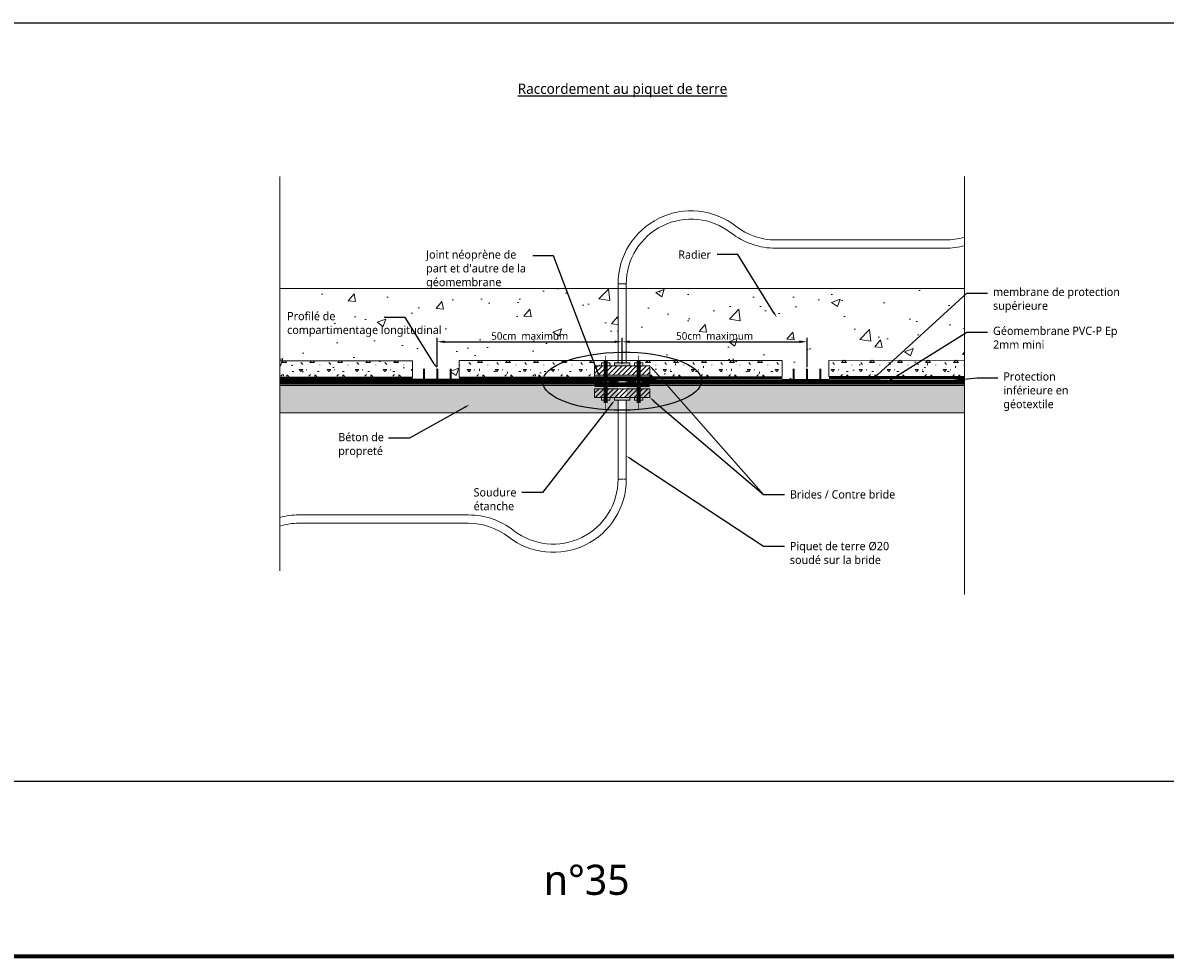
# Model space of a CAD drawing. Header units: millimetres. Extents: x -3314 to 21255525, y -15000 to 1735000.
# Tile 89 of 108: x 29454 to 29834, y 11350 to 11660. Entities that reach past the tile are written whole.
import ezdxf
from ezdxf import colors
from ezdxf.entities.mleader import LeaderData, LeaderLine
from ezdxf.math import Vec2, Vec3

# ---------------------------------------------------------------- set-up
doc = ezdxf.new("R2010")
doc.units = ezdxf.units.MM
for name, pattern in [('CACHE', [0.375, 0.25, -0.125]), ('CONTINU', [0]), ('TIRETPT', [1, 0.5, -0.25, 0, -0.25])]:
    doc.linetypes.add(name, pattern=pattern)
for name, color, linetype, lineweight in [('Dessin_AXE', 8, 'Continuous', 5), ('Dessin_HACHURES', 253, 'Continuous', 9), ('Matériel_Bride contre bride', 7, 'Continuous', 9), ('Matériel_Prise de terre', 211, 'CACHE', 13), ('SYSTEME_DEG_ Geomembrane SYNTHETIQUE', 1, 'Continuous', 9), ('SYSTEME_DEG_Protection inferieure', 3, 'Continuous', 5), ('SYSTEME_DEG_Protection superieure', 5, 'Continuous', 9)]:
    doc.layers.add(name, color=color, linetype=linetype, lineweight=lineweight)
for name, color, linetype in [('Dessin_COTATIONS', 7, 'Continuous'), ('Dessin_TEXTES', 7, 'CONTINU'), ('L1', 7, 'Continuous'), ('Matériel_Profilé de compartimentage', 7, 'Continuous')]:
    doc.layers.add(name, color=color, linetype=linetype)
doc.layers.add('GEN-_-FMULT', color=210, linetype='Continuous', plot=False)
doc.styles.add('Arial', font='segoeui.ttf')
doc.styles.add('SGP_txt-moyen', font='segoeui.ttf')
doc.styles.get("Standard").update_dxf_attribs({"font": 'segoeui.ttf'})
doc.linetypes.add('ISOLATION', pattern='A,0.0001,-0.1,[134,ltypeshp.shx,S=0.1,R=0,X=-0.1,Y=0],-0.2,[134,ltypeshp.shx,S=0.1,R=180,X=0.1,Y=0],-0.1', length=0.4001)
doc.dimstyles.new('ISO-25', dxfattribs={"dimtxt": 2.5, "dimasz": 2.5, "dimexe": 1.25, "dimexo": 0.625, "dimtad": 1, "dimtxsty": 'Standard', "dimcen": 2.5, "dimadec": 0, "dimazin": 0, "dimtfac": 1, "dimtmove": 0, "dimatfit": 3, "dimfxl": 1, "dimarcsym": 0})
pattern_1 = [(0, (43879.668, 5623.055), (9.302423, 9.302423), [1.162803, -8.13962]), (90, (43879.668, 5623.055), (-9.302423, 9.302423), [1.162803, -8.13962]), (135, (43880.831, 5623.0545), (-9.302423, 8e-16), [1.6444516, -11.5111614]), (0, (43880.831, 5628.287), (9.302423, 9.302423), [1.162803, -8.13962]), (45, (43881.412, 5627.706), (0, 9.302423), [0.8222253, -12.333387]), (135, (43881.412, 5627.706), (-9.302423, 8e-16), [0.8222253, -12.333387]), (0, (43884.319, 5630.613), (9.302423, 9.302423), [1.6444516, -7.6579713]), (45, (43884.319, 5630.613), (0, 9.302423), [1.162803, -11.99281]), (135, (43885.964, 5630.613), (-9.302423, 8e-16), [1.162803, -11.99281]), (90, (43886.063, 5625.38), (-9.302423, 9.302423), [1.162803, -8.13962]), (45, (43886.0635, 5625.38), (0, 9.302423), [0.8222253, -12.333387]), (135, (43886.645, 5625.9615), (-9.302423, 8e-16), [0.8222253, -12.333387]), (0, (43880.831, 5625.38), (9.302423, 9.302423), [0.5814014, -7.790779]), (0, (43887.808, 5627.706), (9.302423, 9.302423), [0.5814014, -7.790779]), (90, (43884.901, 5628.869), (-9.302423, 9.302423), [0.5814014, -7.790779]), (135, (43886.0635, 5623.636), (-9.302423, 8e-16), [0.8222253, -12.333387]), (135, (43881.9936, 5630.0314), (-9.302423, 8e-16), [0.8222253, -12.333387]), (45, (43884.0285, 5626.107), (0, 9.302423), [0.8222253, -12.333387]), (90, (43882.866, 5624.217), (-9.302423, 9.302423), [0.1453504, -9.1570726]), (90, (43883.302, 5628.142), (-9.302423, 9.302423), [0.1453504, -9.1570726]), (90, (43887.662, 5629.741), (-9.302423, 9.302423), [0.1453504, -9.1570726]), (90, (43887.808, 5624.799), (-9.302423, 9.302423), [0.1453504, -9.1570726])]

# ---------------------------------------------------------------- blocks, each defined once
blk = doc.blocks.new('*D45')
at = {"layer": 'Defpoints', "color": 0, "transparency": 16777216}
for p in [(29653.13, 11553.9), (29653.13, 11545.93), (29591.68, 11544.97)]:
    blk.add_point(p, dxfattribs=at)
at = {"layer": 'Dessin_COTATIONS', "color": 0, "lineweight": -2, "transparency": 16777216}
for p, q in [((29591.68, 11545.59), (29591.68, 11555.15)), ((29594.18, 11553.9), (29650.63, 11553.9)), ((29653.13, 11546.56), (29653.13, 11555.15))]:
    blk.add_line(p, q, dxfattribs=at)
at = {"layer": 'Dessin_COTATIONS', "color": 0, "transparency": 16777216}
for points in [[(29594.18, 11554.32), (29594.18, 11553.48), (29591.68, 11553.9)], [(29650.63, 11553.48), (29650.63, 11554.32), (29653.13, 11553.9)]]:
    blk.add_solid(points, dxfattribs=at)
at = {"layer": 'Dessin_COTATIONS', "color": 0, "transparency": 16777216, "insert": (29622.4, 11555.8), "char_height": 2.5, "attachment_point": 5}
blk.add_mtext('50cm  maximum', dxfattribs=at)
blk = doc.blocks.new('*D46')
at = {"layer": 'Defpoints', "color": 0, "transparency": 16777216}
for p in [(29714.53, 11553.9), (29653.13, 11546.85), (29714.53, 11544.78)]:
    blk.add_point(p, dxfattribs=at)
at = {"layer": 'Dessin_COTATIONS', "color": 0, "lineweight": -2, "transparency": 16777216}
for p, q in [((29653.13, 11547.48), (29653.13, 11555.15)), ((29655.63, 11553.9), (29712.03, 11553.9)), ((29714.53, 11545.41), (29714.53, 11555.15))]:
    blk.add_line(p, q, dxfattribs=at)
at = {"layer": 'Dessin_COTATIONS', "color": 0, "transparency": 16777216}
for points in [[(29655.63, 11554.32), (29655.63, 11553.48), (29653.13, 11553.9)], [(29712.03, 11553.48), (29712.03, 11554.32), (29714.53, 11553.9)]]:
    blk.add_solid(points, dxfattribs=at)
at = {"layer": 'Dessin_COTATIONS', "color": 0, "transparency": 16777216, "insert": (29683.83, 11555.8), "char_height": 2.5, "attachment_point": 5}
blk.add_mtext('50cm  maximum', dxfattribs=at)

msp = doc.modelspace()

# ---------------------------------------------------------------- hatches: boundary and pattern name
at = {"layer": 'Dessin_HACHURES', "linetype": 'ByBlock'}
h = msp.add_hatch(dxfattribs=at)
h.set_pattern_fill('CONCRETE2', color=256, scale=2)
h.set_pattern_definition([(50, (43879.668, 5623.055), (29.149454, -2.550247), [3.048, -33.528]), (355, (43879.668, 5623.055), (-5.638854, 30.56909), [2.4384, -26.8224]), (100.4514, (43882.097, 5622.842), (23.51062, 28.018823), [2.5904, -28.494415]), (46.1842, (43879.668, 5631.183), (43.37268, -6.72669), [4.572, -50.292]), (96.6356, (43883.282, 5630.62), (37.98469, 39.58815), [3.8856, -42.74162]), (351.1842, (43879.67, 5631.183), (37.98466, 39.58818), [3.6576, -40.2336]), (21, (43883.732, 5629.15), (24.258303, -16.36243), [3.048, -33.528]), (326, (43883.732, 5629.15), (9.888335, 29.4701), [2.4384, -26.8224]), (71.4514, (43885.754, 5627.787), (34.14665, 13.10764), [2.5904, -28.494415]), (37.5, (43879.668, 5623.055), (0.4941765, 13.528806), [0, -26.49728, 0, -27.2288, 0, -26.924]), (7.5, (43879.668, 5623.055), (10.691146, 16.028892), [0, -15.52448, 0, -25.88768, 0, -10.2616]), (327.5, (43870.605, 5623.055), (21.694544, -0.91663), [0, -10.16, 0, -31.6992, 0, -42.0624]), (317.5, (43866.541, 5623.055), (23.700686, 4.068266), [0, -13.208, 0, -21.05152, 0, -29.8704])])
edge = h.paths.add_edge_path()
edge.add_ellipse((29653.105, 11540.7949), major_axis=(-26.3863, -0.2289), ratio=0.3655357, start_angle=180, end_angle=181.635001, ccw=False)
edge.add_ellipse((29653.105, 11540.7949), major_axis=(-26.3863, -0.2289), ratio=0.3655357, start_angle=176.647938, end_angle=180, ccw=False)
edge.add_line((29679.1722, 11539.4949), (29766.7848, 11539.4949))
edge.add_line((29766.7848, 11539.4949), (29766.8311, 11539.4949))
edge.add_line((29766.8311, 11539.4949), (29766.8311, 11571.5575))
edge.add_line((29766.8311, 11571.5575), (29654.5015, 11571.5575))
edge.add_line((29654.5015, 11571.5575), (29654.5015, 11550.4377))
edge.add_ellipse((29653.105, 11540.7949), major_axis=(-26.3863, -0.2289), ratio=0.3655357, start_angle=181.635001, end_angle=261.262269, ccw=False)
h.paths.add_polyline_path([(29670.592, 11553.8983), (29697.0695, 11553.8983), (29697.0695, 11557.7008), (29670.592, 11557.7008)], flags=24)
edge = h.paths.add_edge_path()
edge.add_ellipse((29653.105, 11540.7949), major_axis=(-26.3863, -0.2289), ratio=0.3655357, start_angle=277.490188, end_angle=319.135064, ccw=False)
edge.add_line((29651.7548, 11550.4179), (29651.7548, 11571.5575))
edge.add_line((29651.7548, 11571.5575), (29634.4157, 11571.5575))
edge.add_line((29634.4157, 11571.5575), (29642.7585, 11549.5905))
edge = h.paths.add_edge_path()
edge.add_line((29634.4157, 11571.5575), (29539.4252, 11571.5575))
edge.add_line((29539.4252, 11571.5575), (29539.4252, 11541.0465))
edge.add_line((29539.4252, 11541.0465), (29539.4143, 11541.0465))
edge.add_line((29539.4143, 11541.0465), (29626.7473, 11541.0465))
edge.add_ellipse((29653.105, 11540.7949), major_axis=(-26.3863, -0.2289), ratio=0.3655357, start_angle=357.474182, end_angle=358.956035, ccw=False)
edge.add_ellipse((29653.105, 11540.7949), major_axis=(-26.3863, -0.2289), ratio=0.3655357, start_angle=319.135064, end_angle=357.474182, ccw=False)
edge.add_line((29642.7585, 11549.5905), (29634.4157, 11571.5575))
h.paths.add_polyline_path([(29609.1637, 11553.8983), (29635.6412, 11553.8983), (29635.6412, 11557.7008), (29609.1637, 11557.7008)], flags=24)
h.paths.add_polyline_path([(29595.6354, 11570.7906), (29622.2407, 11570.7906), (29622.2407, 11584.8852), (29595.6354, 11584.8852)], flags=9)
edge = h.paths.add_edge_path()
edge.add_line((29645.3186, 11542.8495), (29643.9722, 11542.8495))
edge.add_line((29643.9722, 11542.8495), (29643.9722, 11545.9323))
edge.add_line((29643.9722, 11545.9323), (29644.1478, 11545.9323))
edge.add_line((29644.1478, 11545.9323), (29642.7585, 11549.5905))
edge.add_ellipse((29653.105, 11540.7949), major_axis=(26.3863, 0.2289), ratio=0.3655357, start_angle=139.135064, end_angle=177.474182)
edge.add_line((29626.8987, 11541.7232), (29643.9722, 11541.7485))
edge.add_line((29643.9722, 11541.7485), (29647.6236, 11541.7485))
edge.add_line((29647.6236, 11541.7485), (29647.6236, 11542.8495))
edge.add_line((29647.6236, 11542.8495), (29645.3186, 11542.8495))
edge = h.paths.add_edge_path()
edge.add_line((29651.7548, 11546.8529), (29651.7548, 11550.4179))
edge.add_ellipse((29653.105, 11540.7949), major_axis=(26.3863, 0.2289), ratio=0.3655357, start_angle=97.490188, end_angle=139.135064)
edge.add_line((29642.7585, 11549.5905), (29644.1478, 11545.9323))
edge.add_line((29644.1478, 11545.9323), (29646.2502, 11545.9323))
edge.add_line((29646.2502, 11545.9323), (29646.2502, 11546.8479))
edge.add_line((29646.2502, 11546.8479), (29647.6236, 11546.8479))
edge.add_line((29647.6236, 11546.8479), (29648.997, 11546.8479))
edge.add_line((29648.997, 11546.8479), (29648.997, 11545.9323))
edge.add_line((29648.997, 11545.9323), (29650.6068, 11545.9323))
edge.add_line((29650.6068, 11545.9323), (29650.6068, 11546.8529))
edge.add_line((29650.6068, 11546.8529), (29651.7548, 11546.8529))
edge = h.paths.add_edge_path()
edge.add_line((29654.5015, 11550.4377), (29654.5015, 11546.8529))
edge.add_line((29654.5015, 11546.8529), (29655.6494, 11546.8529))
edge.add_line((29655.6494, 11546.8529), (29655.6494, 11545.9323))
edge.add_line((29655.6494, 11545.9323), (29657.2593, 11545.9323))
edge.add_line((29657.2593, 11545.9323), (29657.2593, 11546.8479))
edge.add_line((29657.2593, 11546.8479), (29660.0061, 11546.8479))
edge.add_line((29660.0061, 11546.8479), (29660.0061, 11545.9323))
edge.add_line((29660.0061, 11545.9323), (29662.2841, 11545.9323))
edge.add_line((29662.2841, 11545.9323), (29662.2973, 11545.9173))
edge.add_line((29662.2973, 11545.9173), (29665.9791, 11541.754))
edge.add_line((29665.9791, 11541.754), (29679.4047, 11541.774))
edge.add_ellipse((29653.105, 11540.7949), major_axis=(26.3863, 0.2289), ratio=0.3655357, start_angle=1.635001, end_angle=81.262269)
h = msp.add_hatch(dxfattribs=at)
h.set_pattern_fill('CONCRETE1', color=256, scale=0.457796)
h.set_pattern_definition(pattern_1)
h.paths.add_polyline_path([(29539.4252, 11547.5546), (29539.4252, 11542.0843), (29583.4537, 11542.1543), (29583.4537, 11547.6173)])
edge = h.paths.add_edge_path()
edge.add_line((29598.9299, 11547.6394), (29598.9299, 11542.1917))
edge.add_line((29598.9299, 11542.1917), (29627.1118, 11542.2585))
edge.add_ellipse((29653.105, 11540.7949), major_axis=(26.3863, 0.2289), ratio=0.3655357, start_angle=158.900966, end_angle=176.280066, ccw=False)
edge.add_line((29634.8973, 11547.6394), (29598.9299, 11547.6394))
edge = h.paths.add_edge_path()
edge.add_line((29672.0822, 11547.6394), (29658.6327, 11547.6394))
edge.add_line((29658.6327, 11547.6394), (29658.6327, 11546.8479))
edge.add_line((29658.6327, 11546.8479), (29660.0061, 11546.8479))
edge.add_line((29660.0061, 11546.8479), (29660.0061, 11545.9323))
edge.add_line((29660.0061, 11545.9323), (29662.2841, 11545.9323))
edge.add_line((29662.2841, 11545.9323), (29662.2841, 11542.2485))
edge.add_line((29662.2841, 11542.2485), (29679.2572, 11542.2737))
edge.add_ellipse((29653.105, 11540.7949), major_axis=(26.3863, 0.2289), ratio=0.3655357, start_angle=2.739516, end_angle=19.335895)
edge = h.paths.add_edge_path()
edge.add_ellipse((29653.105, 11540.7949), major_axis=(26.3863, 0.2289), ratio=0.3655357, start_angle=2.739516, end_angle=19.335895, ccw=False)
edge.add_line((29679.2572, 11542.2737), (29706.3103, 11542.3139))
edge.add_line((29706.3103, 11542.3139), (29706.3103, 11547.6394))
edge.add_line((29706.3103, 11547.6394), (29672.0822, 11547.6394))
edge = h.paths.add_edge_path()
edge.add_line((29643.9722, 11542.2985), (29643.9722, 11545.9323))
edge.add_line((29643.9722, 11545.9323), (29644.1478, 11545.9323))
edge.add_line((29644.1478, 11545.9323), (29643.4995, 11547.6394))
edge.add_line((29643.4995, 11547.6394), (29634.8973, 11547.6394))
edge.add_ellipse((29653.105, 11540.7949), major_axis=(26.3863, 0.2289), ratio=0.3655357, start_angle=158.900966, end_angle=176.280066)
edge.add_line((29627.1118, 11542.2585), (29643.9722, 11542.2985))
h.paths.add_polyline_path([(29643.4995, 11547.6394), (29644.1478, 11545.9323), (29646.2502, 11545.9323), (29646.2502, 11546.8479), (29647.6236, 11546.8479), (29647.6236, 11547.6394)])
h.paths.add_polyline_path([(29647.6236, 11547.6394), (29647.6236, 11546.8479), (29648.997, 11546.8479), (29648.997, 11545.9323), (29650.6068, 11545.9323), (29650.6068, 11546.8529), (29651.7548, 11546.8529), (29651.7548, 11547.6394)])
h.paths.add_polyline_path([(29654.5015, 11547.6394), (29654.5015, 11546.8529), (29655.6494, 11546.8529), (29655.6494, 11545.9323), (29657.2593, 11545.9323), (29657.2593, 11546.8479), (29658.6327, 11546.8479), (29658.6327, 11547.6394)])
h = msp.add_hatch(dxfattribs=at)
h.set_pattern_fill('CONCRETE1', color=256, scale=0.457796)
h.set_pattern_definition(pattern_1)
h.paths.add_polyline_path([(29721.7865, 11541.8369), (29766.8311, 11541.9037), (29766.8311, 11547.7914), (29721.7756, 11547.7271), (29721.7865, 11547.7271)])
h = msp.add_hatch(dxfattribs=at)
h.set_pattern_fill('AR-CONC', color=256, scale=0.457796)
h.set_pattern_definition([(50, (59927.3205, -359054.6806), (3.283591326, -0.287277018), [0.343347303, -3.776820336]), (355, (59927.3205, -359054.6806), (-0.635198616, 3.443508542), [0.274677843, -3.02145627]), (100.4514445, (59927.594, -359054.7046), (2.6483927, 3.15623149), [0.291800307, -3.209803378]), (46.1842, (59927.3205, -359053.765), (4.885792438, -0.757741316), [0.515020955, -5.665230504]), (96.6356355, (59927.7276, -359053.828), (4.27884878, 4.45947993), [0.43770071, -4.81470778]), (351.184164, (59927.3205, -359053.765), (4.27884878, 4.459479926), [0.412016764, -4.53218441]), (21, (59927.7783, -359053.994), (2.732619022, -1.843174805), [0.343347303, -3.776820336]), (326, (59927.7783, -359053.994), (1.11388884, 3.319710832), [0.274677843, -3.02145627]), (71.4514447, (59928.006, -359054.1475), (3.84650783, 1.47653602), [0.291800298, -3.209803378]), (37.5, (59927.3205, -359054.6806), (0.0556673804, 1.523976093), [0, -2.984832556, 0, -3.067235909, 0, -3.032901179]), (7.5, (59927.3205, -359054.6806), (1.204322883, 1.805602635), [0, -1.748782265, 0, -2.916163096, 0, -1.155935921]), (327.5, (59926.2996, -359054.6806), (2.4438199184, -0.103255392), [0, -1.144491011, 0, -3.570811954, 0, -4.738192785]), (317.5, (59925.8418, -359054.6806), (2.669805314, 0.45827701), [0, -1.487838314, 0, -2.371385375, 0, -3.364803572])])
h.paths.add_polyline_path([(29539.4252, 11539.4949), (29539.4252, 11530.3389), (29651.7548, 11530.3389), (29651.7548, 11539.4949)])
h.paths.add_polyline_path([(29654.6841, 11539.4949), (29654.5015, 11530.3389), (29766.8311, 11530.3389), (29766.8311, 11539.4949)])
at = {"layer": 'Matériel_Bride contre bride'}
h = msp.add_hatch(dxfattribs=at)
h.set_pattern_fill('ANSI31', color=256, scale=9.155928)
h.set_pattern_definition([(45, (59927.3205, -359076.3977), (-0.8092773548, 0.8092773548), [])])
h.paths.add_polyline_path([(29643.9722, 11542.8495), (29662.2841, 11542.8495), (29662.2841, 11545.9323), (29643.9722, 11545.9323)])
h.paths.add_polyline_path([(29643.9722, 11535.403), (29662.2841, 11535.403), (29662.2841, 11538.2822), (29643.9722, 11538.2822)])
h = msp.add_hatch(color=256, dxfattribs=at)
h.dxf.hatch_style = 1
h.paths.add_polyline_path([(29650.6068, 11546.8529), (29655.6494, 11546.8529), (29655.6494, 11545.9323), (29650.6068, 11545.9323)])
h = msp.add_hatch(color=256, dxfattribs=at)
h.dxf.hatch_style = 1
h.paths.add_polyline_path([(29650.6068, 11535.403), (29655.6494, 11535.403), (29655.6494, 11534.4824), (29650.6068, 11534.4824)])

# ---------------------------------------------------------------- linework, layer by layer
at = {"layer": 'Defpoints', "lineweight": 70}
msp.add_line((28951.8084, 11349.8032), (30473.5058, 11349.8032), dxfattribs=at)
at = {"layer": 'Defpoints', "linetype": 'Continuous'}
msp.add_lwpolyline([(29445.8919, 11659.8392), (29845.8919, 11659.8392), (29845.8919, 11407.8392), (29445.8919, 11407.8392)], close=True, dxfattribs=at)
at = {"layer": 'Dessin_AXE'}
for p, q in [((29539.4252, 11477.7492), (29539.4252, 11608.8477)), ((29766.8311, 11469.911), (29766.8311, 11608.8477))]:
    msp.add_line(p, q, dxfattribs=at)
at = {"layer": 'Dessin_AXE', "ltscale": 0.04, "const_width": 0.1831}
for points in [[(29647.6236, 11549.2799), (29647.6236, 11531.5922)], [(29658.6327, 11549.2799), (29658.6327, 11531.5922)]]:
    msp.add_lwpolyline(points, dxfattribs=at)
at = {"layer": 'Dessin_HACHURES', "linetype": 'ByBlock'}
for p, q in [((29539.4252, 11571.5575), (29766.8311, 11571.5575)), ((29539.4252, 11539.4949), (29766.8311, 11539.4949)), ((29539.4252, 11530.3389), (29766.8311, 11530.3389))]:
    msp.add_line(p, q, dxfattribs=at)
for points in [[(29539.4143, 11547.5545), (29583.4537, 11547.6173), (29583.4537, 11542.1543), (29539.4252, 11542.0843), (29539.4252, 11547.5546)], [(29598.9299, 11542.1917), (29598.9299, 11547.6394), (29706.3103, 11547.6394), (29706.3103, 11542.3139), (29662.2841, 11542.2485), (29662.2841, 11545.9323), (29643.9722, 11545.9323), (29643.9722, 11542.2985), (29598.9299, 11542.1917)], [(29721.7756, 11547.7271), (29766.8311, 11547.7914), (29766.8311, 11542.4369), (29721.7865, 11542.3869), (29721.7865, 11547.7271)]]:
    msp.add_lwpolyline(points, dxfattribs=at)
at = {"layer": 'Dessin_TEXTES', "linetype": 'ByBlock'}
msp.add_ellipse((29653.105, 11540.7949), major_axis=(26.3863, 0.2289), ratio=0.3655357, dxfattribs=at)
at = {"layer": 'L1', "linetype": 'ByBlock'}
for p, q in [((29539.4143, 11541.0465), (29766.7739, 11541.0465)), ((29539.4252, 11540.2949), (29766.7848, 11540.2949)), ((29539.4252, 11539.4949), (29766.7848, 11539.4949))]:
    msp.add_line(p, q, dxfattribs=at)
at = {"layer": 'Matériel_Bride contre bride', "lineweight": 18}
for p, q in [((29647.1658, 11546.8479), (29647.1658, 11545.9323)), ((29648.0814, 11546.8479), (29648.0814, 11545.9323)), ((29658.1749, 11546.8479), (29658.1749, 11545.9323)), ((29659.0905, 11546.8479), (29659.0905, 11545.9323)), ((29647.1658, 11535.403), (29647.1658, 11534.4874)), ((29648.0814, 11535.403), (29648.0814, 11534.4874)), ((29658.1749, 11535.403), (29658.1749, 11534.4874)), ((29659.0905, 11535.403), (29659.0905, 11534.4874))]:
    msp.add_line(p, q, dxfattribs=at)
at = {"layer": 'Matériel_Bride contre bride'}
for points in [[(29643.9722, 11542.8495), (29662.2841, 11542.8495), (29662.2841, 11545.9323), (29643.9722, 11545.9323)], [(29650.6068, 11546.8529), (29655.6494, 11546.8529), (29655.6494, 11545.9323), (29650.6068, 11545.9323)], [(29643.9722, 11538.2822), (29662.2841, 11538.2822), (29662.2841, 11535.403), (29643.9722, 11535.403)], [(29650.6068, 11535.403), (29655.6494, 11535.403), (29655.6494, 11534.4824), (29650.6068, 11534.4824)]]:
    msp.add_lwpolyline(points, close=True, dxfattribs=at)
at = {"layer": 'Matériel_Bride contre bride', "lineweight": 18}
for points in [[(29646.2502, 11545.9323), (29648.997, 11545.9323), (29648.997, 11546.8479), (29646.2502, 11546.8479)], [(29657.2593, 11545.9323), (29660.0061, 11545.9323), (29660.0061, 11546.8479), (29657.2593, 11546.8479)], [(29646.2502, 11534.4874), (29648.997, 11534.4874), (29648.997, 11535.403), (29646.2502, 11535.403)], [(29657.2593, 11534.4874), (29660.0061, 11534.4874), (29660.0061, 11535.403), (29657.2593, 11535.403)]]:
    msp.add_lwpolyline(points, close=True, dxfattribs=at)
at = {"layer": 'Matériel_Bride contre bride', "lineweight": 18, "const_width": 1.3734}
for points in [[(29647.6236, 11547.7635), (29647.6236, 11535.403), (29647.6236, 11533.5718)], [(29658.6327, 11547.7635), (29658.6327, 11535.403), (29658.6327, 11533.5718)]]:
    msp.add_lwpolyline(points, dxfattribs=at)
at = {"layer": 'Matériel_Bride contre bride', "linetype": 'ByBlock', "const_width": 1.3734}
for points in [[(29643.9722, 11541.7485), (29662.2841, 11541.7485)], [(29643.9722, 11539.5868), (29662.2841, 11539.5868)]]:
    msp.add_lwpolyline(points, dxfattribs=at)
at = {"layer": 'Matériel_Prise de terre', "linetype": 'ByBlock'}
for p, q in [((29651.7548, 11573.1259), (29654.5015, 11573.1259)), ((29651.7548, 11540.2949), (29651.7548, 11541.0465)), ((29654.5015, 11540.2949), (29654.5015, 11541.0465))]:
    msp.add_line(p, q, dxfattribs=at)
at = {"layer": 'Matériel_Prise de terre'}
msp.add_line((29651.7548, 11508.2094), (29654.5015, 11508.2094), dxfattribs=at)
at = {"layer": 'Matériel_Prise de terre', "linetype": 'ByBlock'}
for points in [[(29651.7548, 11546.8529), (29651.7548, 11573.1259, -0.62450135), (29690.9356, 11592.2613, 0.1670705), (29704.1645, 11587.7141), (29760.4946, 11587.7141, 0.07487101), (29766.8311, 11588.6683, 0.07487101)], [(29654.5015, 11546.8529), (29654.5015, 11573.1259, -0.62450135), (29689.2468, 11590.0951, 0.1670705), (29704.1645, 11584.9673), (29760.4946, 11584.9673, 0.06615096), (29766.8311, 11585.8093, 0.06615096)], [(29651.7548, 11534.4824), (29651.7548, 11508.2094, -0.62450135), (29617.0094, 11491.2402, 0.1670705), (29602.0918, 11496.368), (29545.7616, 11496.368, 0.06615096), (29539.4252, 11495.526, 0.06615096)], [(29654.5015, 11534.4824), (29654.5015, 11508.2094, -0.62450135), (29615.3206, 11489.074, 0.1670705), (29602.0918, 11493.6212), (29545.7616, 11493.6212, 0.07487101), (29539.4252, 11492.667, 0.07487101)]]:
    msp.add_lwpolyline(points, format="xyb", dxfattribs=at)
at = {"layer": 'Matériel_Profilé de compartimentage', "linetype": 'CONTINU', "const_width": 0.6596, "flags": 128}
for points in [[(29583.4537, 11541.2581), (29598.9299, 11541.2581)], [(29587.2246, 11541.2581), (29587.2246, 11544.9682)], [(29591.6767, 11541.2581), (29591.6767, 11544.9682)], [(29596.1288, 11541.2581), (29596.1288, 11544.9682)], [(29706.3103, 11541.2213), (29721.7865, 11541.2213)], [(29710.0812, 11541.2213), (29710.0812, 11544.9314)], [(29714.5333, 11541.2213), (29714.5333, 11544.9314)], [(29718.9854, 11541.2213), (29718.9854, 11544.9314)]]:
    msp.add_lwpolyline(points, dxfattribs=at)
at = {"layer": 'SYSTEME_DEG_ Geomembrane SYNTHETIQUE', "linetype": 'TIRETPT', "ltscale": 4, "const_width": 0.5, "flags": 128}
msp.add_lwpolyline([(29646.8691, 11540.6945), (29643.9722, 11540.6933), (29539.4252, 11540.6479)], dxfattribs=at)
at = {"layer": 'SYSTEME_DEG_ Geomembrane SYNTHETIQUE', "linetype": 'CONTINU', "lineweight": 120, "ltscale": 0.1, "const_width": 0.5, "flags": 128}
for points in [[(29651.4654, 11540.705), (29648.5685, 11540.7037)], [(29657.7423, 11540.705), (29654.8454, 11540.7037)]]:
    msp.add_lwpolyline(points, dxfattribs=at)
at = {"layer": 'SYSTEME_DEG_ Geomembrane SYNTHETIQUE', "linetype": 'TIRETPT', "ltscale": 10, "const_width": 0.5, "flags": 128}
msp.add_lwpolyline([(29766.7848, 11540.6626), (29763.8879, 11540.6614), (29659.4722, 11540.6161)], dxfattribs=at)
at = {"layer": 'SYSTEME_DEG_Protection inferieure', "linetype": 'ISOLATION', "flags": 128}
for points in [[(29643.9722, 11539.9093), (29539.4252, 11539.8949)], [(29766.7848, 11539.8893), (29662.2841, 11539.8949)]]:
    msp.add_lwpolyline(points, dxfattribs=at)
at = {"layer": 'SYSTEME_DEG_Protection superieure', "linetype": 'CACHE', "ltscale": 4, "const_width": 1, "flags": 128}
msp.add_lwpolyline([(29539.4252, 11541.5934), (29583.4746, 11541.6643)], dxfattribs=at)
at = {"layer": 'SYSTEME_DEG_Protection superieure', "linetype": 'CACHE', "ltscale": 4, "flags": 128}
msp.add_lwpolyline([(29598.9299, 11541.6817, 1, 1, 0), (29643.9722, 11541.7485, 0, 0, 0)], format="xyseb", dxfattribs=at)
at = {"layer": 'SYSTEME_DEG_Protection superieure', "linetype": 'CACHE', "ltscale": 5, "const_width": 1, "flags": 128}
msp.add_lwpolyline([(29662.2841, 11541.7485), (29706.3103, 11541.8139)], dxfattribs=at)
at = {"layer": 'SYSTEME_DEG_Protection superieure', "linetype": 'CACHE', "ltscale": 5, "flags": 128}
msp.add_lwpolyline([(29721.7865, 11541.8369, 1, 1, 0), (29766.8311, 11541.9037, 0, 0, 0)], format="xyseb", dxfattribs=at)

# ---------------------------------------------------------------- texts
at = {"layer": 'Dessin_TEXTES', "style": 'Arial'}
msp.add_text('n°35', height=10, dxfattribs=at).set_placement((29627.08, 11370.17))
at = {"layer": 'GEN-_-FMULT', "insert": (29653.2336, 11637.3867), "char_height": 3.433473, "attachment_point": 5, "style": 'SGP_txt-moyen'}
msp.add_mtext('\\LRaccordement au piquet de terre', dxfattribs=at)

# ---------------------------------------------------------------- dimensions: what is measured, and where the dimension line sits
at = {"layer": 'Dessin_COTATIONS'}
for base, p1, p2, picture, middle in [((29653.1281, 11553.8983), (29591.6767, 11544.9682), (29653.1281, 11545.9323), '*D45', (29622.4024, 11555.7996)), ((29714.5333, 11553.8983), (29653.1281, 11546.8529), (29714.5333, 11544.7812), '*D46', (29683.8307, 11555.7996))]:
    dim = msp.add_linear_dim(base=base, p1=p1, p2=p2, text='50cm  maximum', dimstyle='ISO-25', override={"dimtad": 2, "dimtxsty": 'Standard', "dimtfill": 0, "dimtfillclr": 0}, dxfattribs=at)
    dim.commit()
    dim.dimension.update_dxf_attribs({"geometry": picture, "text_midpoint": middle})

# ---------------------------------------------------------------- leaders
at = {"layer": 'Dessin_TEXTES'}
ml = msp.add_multileader_mtext('Standard', dxfattribs=at)
ml.set_content("{\\C256;Joint néoprène de part et d'autre de la géomembrane}", color=170, style='SGP_txt-moyen')
ml.set_leader_properties()
ml.build(insert=Vec2(0, 0))
ml.multileader.update_dxf_attribs({"dogleg_length": 0.0754, "arrow_head_size": 1.8312})
ctx = ml.context
ctx.base_point, ctx.char_height, ctx.arrow_head_size, ctx.landing_gap_size, ctx.plane_origin = Vec3(29586.1601, 11582.4227), 2.746778, 1.8312, 1.8312, Vec3(29662.392, 11589.4447)
notes = []
notes.append((ctx, [(0, (1, 1, 0), (29630.2893, 11582.4227), (-1, 0), 6.904, [(0, [(29645.6592, 11541.9527)], 0, [])])]))
ctx.mtext.insert, ctx.mtext.width, ctx.mtext.flow_direction = Vec3(29587.9912, 11584.2577), 33.909778, 5
ml = msp.add_multileader_mtext('Standard', dxfattribs=at)
ml.set_content('\\C256;Radier', color=170, style='SGP_txt-moyen')
ml.set_leader_properties()
ml.build(insert=Vec2(0, 0))
ml.multileader.update_dxf_attribs({"dogleg_length": 0.0754, "arrow_head_size": 1.8312})
ctx = ml.context
ctx.base_point, ctx.char_height, ctx.arrow_head_size, ctx.landing_gap_size, ctx.plane_origin = Vec3(29669.934, 11582.8398), 2.746778, 1.8312, 1.8312, Vec3(29631.8104, 11547.2173)
notes.append((ctx, [(0, (1, 1, 0), (29691.5425, 11582.8398), (-1, 0), 6.904, [(0, [(29704.4951, 11561.9916)], 0, [])])]))
ctx.mtext.insert, ctx.mtext.width, ctx.mtext.flow_direction = Vec3(29671.7652, 11584.2352), 23.794991, 5
ml = msp.add_multileader_mtext('Standard', dxfattribs=at)
ml.set_content('\\C256;membrane de protection supérieure', color=170, style='SGP_txt-moyen')
ml.set_leader_properties()
ml.build(insert=Vec2(0, 0))
ml.multileader.update_dxf_attribs({"dogleg_length": 0.0754, "arrow_head_size": 1.8312})
ctx = ml.context
ctx.base_point, ctx.char_height, ctx.arrow_head_size, ctx.landing_gap_size, ctx.plane_origin = Vec3(29774.5047, 11570.0859), 2.746778, 1.8312, 1.8312, Vec3(29729.8904, 11587.4356)
notes.append((ctx, [(0, (1, 1, 0), (29767.6007, 11570.0859), (1, 0), 6.904, [(0, [(29736.6865, 11541.8369)], 0, [])])]))
ctx.mtext.insert, ctx.mtext.width, ctx.mtext.flow_direction = Vec3(29776.3359, 11571.8398), 44.821594, 5
ml = msp.add_multileader_mtext('Standard', dxfattribs=at)
ml.set_content('{\\C256;Profilé de \\Pcompartimentage longitudinal}', color=170, style='SGP_txt-moyen')
ml.set_leader_properties()
ml.build(insert=Vec2(0, 0))
ml.multileader.update_dxf_attribs({"dogleg_length": 0.0754, "arrow_head_size": 1.8312})
ctx = ml.context
ctx.base_point, ctx.char_height, ctx.arrow_head_size, ctx.landing_gap_size, ctx.plane_origin = Vec3(29539.968, 11561.9531), 2.746778, 1.8312, 1.8312, Vec3(29511.2345, 11545.5514)
notes.append((ctx, [(0, (1, 1, 0), (29580.9654, 11561.9531), (-1, 0), 6.904, [(0, [(29591.6767, 11544.9682)], 0, [])])]))
ctx.mtext.insert, ctx.mtext.width, ctx.mtext.flow_direction = Vec3(29541.7991, 11563.7881), 49.357642, 5
ml = msp.add_multileader_mtext('Standard', dxfattribs=at)
ml.set_content('{\\C256;Géomembrane PVC-P Ep 2mm mini}', color=170, style='SGP_txt-moyen')
ml.set_leader_properties()
ml.build(insert=Vec2(0, 0))
ml.multileader.update_dxf_attribs({"dogleg_length": 0.0754, "arrow_head_size": 1.8312})
ctx = ml.context
ctx.base_point, ctx.char_height, ctx.arrow_head_size, ctx.landing_gap_size, ctx.plane_origin = Vec3(29774.5047, 11557.0859), 2.746778, 1.8312, 1.8312, Vec3(29729.8904, 11574.4356)
notes.append((ctx, [(0, (1, 1, 0), (29767.6007, 11557.0859), (1, 0), 6.904, [(0, [(29741.2879, 11540.6516)], 0, [])])]))
ctx.mtext.insert, ctx.mtext.width, ctx.mtext.flow_direction = Vec3(29776.3359, 11558.9104), 42.002156, 5
ml = msp.add_multileader_mtext('Standard', dxfattribs=at)
ml.set_content('\\C256;Brides / Contre bride', color=170, style='SGP_txt-moyen')
ml.set_leader_properties()
ml.build(insert=Vec2(0, 0))
ml.multileader.update_dxf_attribs({"dogleg_length": 0.0754, "arrow_head_size": 1.8312})
ctx = ml.context
ctx.base_point, ctx.char_height, ctx.arrow_head_size, ctx.landing_gap_size, ctx.plane_origin = Vec3(29707.0062, 11503.1685), 2.746778, 1.8312, 1.8312, Vec3(29662.392, 11514.4541)
notes.append((ctx, [(0, (1, 1, 0), (29700.1022, 11503.1685), (1, 0), 6.904, [(0, [(29662.2841, 11535.403)], 0, []), (1, [(29662.2841, 11545.9323)], 0, [])])]))
ctx.mtext.insert, ctx.mtext.flow_direction = Vec3(29708.8374, 11504.5652), 5
ml = msp.add_multileader_mtext('Standard', dxfattribs=at)
ml.set_content('\\C256;Protection inférieure en géotextile', color=170, style='SGP_txt-moyen')
ml.set_leader_properties()
ml.build(insert=Vec2(0, 0))
ml.multileader.update_dxf_attribs({"dogleg_length": 0.0754, "arrow_head_size": 1.8312})
ctx = ml.context
ctx.base_point, ctx.char_height, ctx.arrow_head_size, ctx.landing_gap_size, ctx.plane_origin = Vec3(29777.9266, 11541.9636), 2.746778, 1.8312, 1.8312, Vec3(29732.6025, 11560.7841)
notes.append((ctx, [(0, (1, 1, 0), (29771.0226, 11541.9636), (1, 0), 6.904, [(0, [(29750.6848, 11539.8902)], 0, [])])]))
ctx.mtext.insert, ctx.mtext.width, ctx.mtext.flow_direction = Vec3(29779.7578, 11543.7394), 33.909778, 5
ml = msp.add_multileader_mtext('Standard', dxfattribs=at)
ml.set_content('{\\C256;Soudure étanche}', color=170, style='SGP_txt-moyen')
ml.set_leader_properties()
ml.build(insert=Vec2(0, 0))
ml.multileader.update_dxf_attribs({"dogleg_length": 0.0754, "arrow_head_size": 1.8312})
ctx = ml.context
ctx.base_point, ctx.char_height, ctx.arrow_head_size, ctx.landing_gap_size, ctx.plane_origin = Vec3(29601.9268, 11503.8537), 2.746778, 1.8312, 1.8312, Vec3(29575.9222, 11486.232)
notes.append((ctx, [(0, (1, 1, 0), (29626.6501, 11503.8543), (-1, 0), 6.904, [(0, [(29650.6068, 11534.4824)], 0, [])])]))
ctx.mtext.insert, ctx.mtext.width, ctx.mtext.flow_direction = Vec3(29603.758, 11505.2496), 23.794991, 5
ml = msp.add_multileader_mtext('Standard', dxfattribs=at)
ml.set_content('{\\C256;Béton de propreté}', color=170, style='SGP_txt-moyen')
ml.set_leader_properties()
ml.build(insert=Vec2(0, 0))
ml.multileader.update_dxf_attribs({"dogleg_length": 0.0754, "arrow_head_size": 1.8312})
ctx = ml.context
ctx.base_point, ctx.char_height, ctx.arrow_head_size, ctx.landing_gap_size, ctx.plane_origin = Vec3(29556.9556, 11521.8537), 2.746778, 1.8312, 1.8312, Vec3(29522.6967, 11486.232)
notes.append((ctx, [(0, (1, 1, 0), (29582.4288, 11521.8546), (-1, 0), 6.904, [(0, [(29602.3814, 11533.0064)], 0, [])])]))
ctx.mtext.insert, ctx.mtext.width, ctx.mtext.flow_direction = Vec3(29558.7868, 11523.6084), 23.794991, 5
ml = msp.add_multileader_mtext('Standard', dxfattribs=at)
ml.set_content('{\\C256;Piquet de terre Ø20 soudé sur la bride}', color=170, style='SGP_txt-moyen')
ml.set_leader_properties()
ml.build(insert=Vec2(0, 0))
ml.multileader.update_dxf_attribs({"dogleg_length": 0.0754, "arrow_head_size": 1.8312})
ctx = ml.context
ctx.base_point, ctx.char_height, ctx.arrow_head_size, ctx.landing_gap_size, ctx.plane_origin = Vec3(29707.0062, 11486.0042), 2.746778, 1.8312, 1.8312, Vec3(29662.392, 11503.3544)
notes.append((ctx, [(0, (1, 1, 0), (29700.1022, 11486.0047), (1, 0), 6.904, [(0, [(29654.5015, 11515.9859)], 0, [])])]))
ctx.mtext.insert, ctx.mtext.width, ctx.mtext.flow_direction = Vec3(29708.8374, 11487.4001), 33.909778, 5
for ctx, leaders in notes:
    for number, flags, end, landing, length, lines in leaders:
        leader = LeaderData()
        leader.index, (leader.has_last_leader_line, leader.has_dogleg_vector, leader.attachment_direction) = number, flags
        leader.last_leader_point, leader.dogleg_vector, leader.dogleg_length = Vec3(end), Vec3(landing), length
        for number, points, colour, breaks in lines:
            line = LeaderLine()
            line.index, line.vertices, line.color, line.breaks = number, Vec3.list(points), colors.encode_raw_color(colour), breaks
            leader.lines.append(line)
        ctx.leaders.append(leader)

doc.saveas('drawing.dxf')
